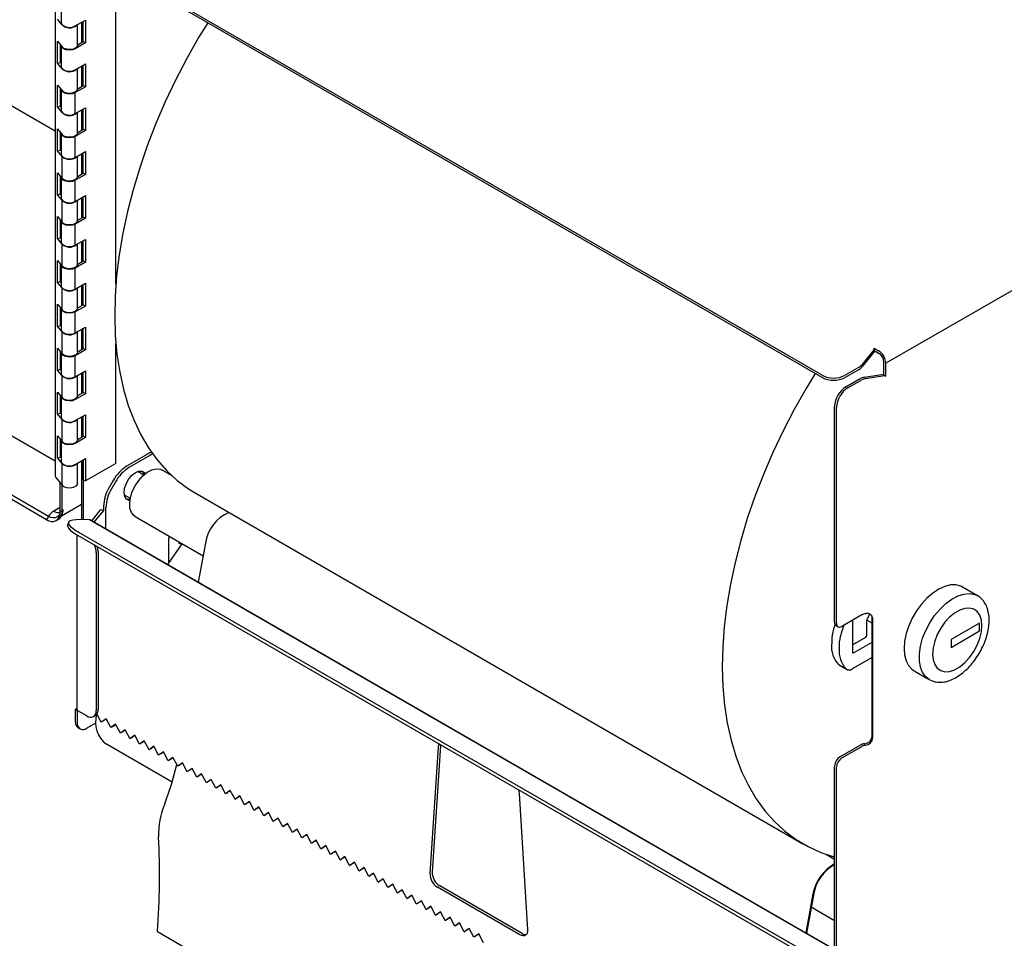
# Model space of a CAD drawing. Header units: inches. Extents: x -17.1 to 69.8, y -0.3 to 49.8.
# Tile 12 of 14: x 55.8 to 64.9, y 34.1 to 42.7. Entities that reach past the tile are written whole.
import ezdxf

# ---------------------------------------------------------------- set-up
doc = ezdxf.new("R2010")
doc.units = ezdxf.units.IN
doc.header["$MEASUREMENT"] = 0
doc.linetypes.add('SLD-Solid', pattern=[0])

msp = doc.modelspace()

# ---------------------------------------------------------------- linework, layer by layer
at = {"color": 7, "linetype": 'SLD-Solid', "lineweight": 25}
for p, q in [((49.4204735, 45.4647186), (56.0851015, 41.6173107)), ((56.0851015, 43.7100631), (56.0851015, 38.4025478)), ((63.2260245, 39.3413459), (56.1747557, 43.4119567)), ((63.2260245, 39.3209324), (56.1747557, 43.3915432)), ((56.649417, 40.1879954), (56.649417, 43.1175271)), ((56.1395212, 42.8186127), (56.1395212, 42.6250407)), ((56.1483893, 42.6034987), (56.1063547, 42.6555375)), ((56.271822, 42.5934049), (56.3665743, 42.6481042)), ((56.3460682, 42.4476415), (56.3460682, 42.6362663)), ((56.3665743, 42.6481042), (56.3665743, 42.4358036)), ((56.2920212, 42.4168228), (56.2920212, 42.6050656)), ((56.3283905, 42.6260612), (56.3283905, 42.4374364)), ((56.1063547, 42.4514023), (56.1483893, 42.3993635)), ((56.1063547, 42.2472671), (56.1063547, 42.4514023)), ((56.2940593, 42.4176174), (56.3460682, 42.4476415)), ((56.3665743, 42.4358036), (56.3460682, 42.4476415)), ((56.1334533, 42.2545619), (56.1334533, 42.4178543)), ((56.1395212, 42.4103423), (56.1395212, 42.2167703)), ((56.3665743, 42.4358036), (56.271822, 42.3811042)), ((56.2920212, 42.424012), (56.2940593, 42.4176174)), ((56.1063547, 42.2472671), (56.1334533, 42.2545619)), ((56.1483893, 42.1952283), (56.1063547, 42.2472671)), ((56.1395212, 42.2470499), (56.1334533, 42.2545619)), ((56.271822, 42.1851345), (56.3665743, 42.2398338)), ((56.2920212, 42.0085524), (56.2920212, 42.1967952)), ((56.3283905, 42.2177908), (56.3283905, 42.029166)), ((56.3460682, 42.0393711), (56.3460682, 42.2279959)), ((56.3665743, 42.2398338), (56.3665743, 42.0275332)), ((56.1063547, 42.0431319), (56.1483893, 41.9910931)), ((56.1063547, 41.8389967), (56.1063547, 42.0431319)), ((56.1334533, 41.8462915), (56.1334533, 42.0095839)), ((56.1395212, 42.0020719), (56.1395212, 41.8084999)), ((56.3665743, 42.0275332), (56.271822, 41.9728338)), ((56.2920212, 42.0157416), (56.2940593, 42.009347)), ((56.2940593, 42.009347), (56.3460682, 42.0393711)), ((56.3665743, 42.0275332), (56.3460682, 42.0393711)), ((56.271822, 41.776864), (56.271822, 41.9728338)), ((56.1063547, 41.8389967), (56.1334533, 41.8462915)), ((56.1483893, 41.7869579), (56.1063547, 41.8389967)), ((56.1395212, 41.8387795), (56.1334533, 41.8462915)), ((56.271822, 41.776864), (56.3665743, 41.8315634)), ((56.3283905, 41.8095204), (56.3283905, 41.6208956)), ((56.3460682, 41.6311007), (56.3460682, 41.8197255)), ((56.3665743, 41.8315634), (56.3665743, 41.6192628)), ((56.2920212, 41.600282), (56.2920212, 41.7885248)), ((67.87403, 41.79395), (63.8180655, 39.4524916)), ((56.1063547, 41.6348615), (56.1483893, 41.5828227)), ((56.1063547, 41.4307263), (56.1063547, 41.6348615)), ((56.3665743, 41.6192628), (56.271822, 41.5645634)), ((56.2940593, 41.6010766), (56.3460682, 41.6311007)), ((56.3665743, 41.6192628), (56.3460682, 41.6311007)), ((56.1334533, 41.4380211), (56.1334533, 41.6013135)), ((56.1395212, 41.5938015), (56.1395212, 41.4002295)), ((56.271822, 41.3685936), (56.271822, 41.5645634)), ((56.2920212, 41.6074712), (56.2940593, 41.6010766)), ((56.1063547, 41.4307263), (56.1334533, 41.4380211)), ((56.1395212, 41.4305091), (56.1334533, 41.4380211)), ((56.1483893, 41.3786875), (56.1063547, 41.4307263)), ((56.1483893, 41.1745523), (56.1483893, 41.3786875)), ((56.271822, 41.3685936), (56.3665743, 41.423293)), ((56.2920212, 41.1920115), (56.2920212, 41.3802544)), ((56.3283905, 41.40125), (56.3283905, 41.2126252)), ((56.3460682, 41.2228303), (56.3460682, 41.4114551)), ((56.3665743, 41.423293), (56.3665743, 41.2109924)), ((56.1063547, 41.2265911), (56.1483893, 41.1745523)), ((56.1063547, 41.0224559), (56.1063547, 41.2265911)), ((56.1334533, 41.0297506), (56.1334533, 41.1930431)), ((56.1395212, 41.1855311), (56.1395212, 40.991959)), ((56.3665743, 41.2109924), (56.271822, 41.156293)), ((56.2920212, 41.1992007), (56.2940593, 41.1928062)), ((56.2940593, 41.1928062), (56.3460682, 41.2228303)), ((56.3665743, 41.2109924), (56.3460682, 41.2228303)), ((56.271822, 40.9603232), (56.271822, 41.156293)), ((56.1063547, 41.0224559), (56.1334533, 41.0297506)), ((56.1483893, 40.9704171), (56.1063547, 41.0224559)), ((56.1395212, 41.0222387), (56.1334533, 41.0297506)), ((56.271822, 40.9603232), (56.3665743, 41.0150226)), ((56.3283905, 40.9929796), (56.3283905, 40.8043548)), ((56.3460682, 40.8145599), (56.3460682, 41.0031847)), ((56.3665743, 41.0150226), (56.3665743, 40.802722)), ((56.1483893, 40.7662819), (56.1483893, 40.9704171)), ((56.2920212, 40.7837411), (56.2920212, 40.971984)), ((56.1063547, 40.8183207), (56.1483893, 40.7662819)), ((56.1063547, 40.6141855), (56.1063547, 40.8183207)), ((56.3665743, 40.802722), (56.271822, 40.7480226)), ((56.2940593, 40.7845358), (56.3460682, 40.8145599)), ((56.3665743, 40.802722), (56.3460682, 40.8145599)), ((56.1334533, 40.6214802), (56.1334533, 40.7847727)), ((56.1395212, 40.7772607), (56.1395212, 40.5836886)), ((56.271822, 40.5520528), (56.271822, 40.7480226)), ((56.2920212, 40.7909303), (56.2940593, 40.7845358)), ((56.1063547, 40.6141855), (56.1334533, 40.6214802)), ((56.1483893, 40.5621467), (56.1063547, 40.6141855)), ((56.1395212, 40.6139683), (56.1334533, 40.6214802)), ((56.1483893, 40.3580115), (56.1483893, 40.5621467)), ((56.271822, 40.5520528), (56.3665743, 40.6067522)), ((56.2920212, 40.3754707), (56.2920212, 40.5637136)), ((56.3283905, 40.5847092), (56.3283905, 40.3960844)), ((56.3460682, 40.4062895), (56.3460682, 40.5949143)), ((56.3665743, 40.6067522), (56.3665743, 40.3944516)), ((56.1063547, 40.4100503), (56.1483893, 40.3580115)), ((56.1063547, 40.2059151), (56.1063547, 40.4100503)), ((56.1334533, 40.2132098), (56.1334533, 40.3765023)), ((56.1395212, 40.3689903), (56.1395212, 40.1754182)), ((56.3665743, 40.3944516), (56.271822, 40.3397522)), ((56.271822, 40.1437824), (56.271822, 40.3397522)), ((56.2920212, 40.3826599), (56.2940593, 40.3762654)), ((56.2940593, 40.3762654), (56.3460682, 40.4062895)), ((56.3665743, 40.3944516), (56.3460682, 40.4062895)), ((56.1063547, 40.2059151), (56.1334533, 40.2132098)), ((56.1483893, 40.1538763), (56.1063547, 40.2059151)), ((56.1395212, 40.2056979), (56.1334533, 40.2132098)), ((56.1483893, 39.9497411), (56.1483893, 40.1538763)), ((56.271822, 40.1437824), (56.3665743, 40.1984818)), ((56.2920212, 39.9672003), (56.2920212, 40.1554432)), ((56.3283905, 40.1764387), (56.3283905, 39.987814)), ((56.3460682, 39.9980191), (56.3460682, 40.1866438)), ((56.3665743, 40.1984818), (56.3665743, 39.9861812)), ((56.1063547, 40.0017799), (56.1483893, 39.9497411)), ((56.1063547, 39.7976447), (56.1063547, 40.0017799)), ((56.3665743, 39.9861812), (56.271822, 39.9314818)), ((56.2920212, 39.9743895), (56.2940593, 39.967995)), ((56.2940593, 39.967995), (56.3460682, 39.9980191)), ((56.3665743, 39.9861812), (56.3460682, 39.9980191)), ((56.1334533, 39.8049394), (56.1334533, 39.9682319)), ((56.1395212, 39.9607199), (56.1395212, 39.7671478)), ((56.271822, 39.735512), (56.271822, 39.9314818)), ((56.0230077, 38.0273258), (52.8571707, 39.8549246)), ((56.0043447, 37.9969598), (52.8928296, 39.7931992)), ((56.1063547, 39.7976447), (56.1334533, 39.8049394)), ((56.1483893, 39.7456059), (56.1063547, 39.7976447)), ((56.1395212, 39.7974274), (56.1334533, 39.8049394)), ((56.271822, 39.735512), (56.3665743, 39.7902114)), ((56.3665743, 39.7902114), (56.3665743, 39.5779107)), ((56.1483893, 39.5414707), (56.1483893, 39.7456059)), ((56.2920212, 39.5589299), (56.2920212, 39.7471728)), ((56.3283905, 39.7681683), (56.3283905, 39.5795436)), ((56.3460682, 39.5897487), (56.3460682, 39.7783734)), ((56.649417, 38.5204639), (56.649417, 39.6349374)), ((56.1063547, 39.5935095), (56.1483893, 39.5414707)), ((56.1063547, 39.3893743), (56.1063547, 39.5935095)), ((56.1334533, 39.396669), (56.1334533, 39.5599615)), ((56.1395212, 39.5524495), (56.1395212, 39.3588774)), ((56.3665743, 39.5779107), (56.271822, 39.5232114)), ((56.271822, 39.3272416), (56.271822, 39.5232114)), ((56.2920212, 39.5661191), (56.2940593, 39.5597246)), ((56.2940593, 39.5597246), (56.3460682, 39.5897487)), ((56.3665743, 39.5779107), (56.3460682, 39.5897487)), ((63.7086407, 39.5819833), (63.5933982, 39.4386227)), ((63.7165512, 39.5682524), (63.602237, 39.4260466)), ((63.7086407, 39.5932325), (63.7508904, 39.5688423)), ((63.7086407, 39.572819), (63.7086407, 39.5932325)), ((63.7086407, 39.572819), (63.7508904, 39.5484288)), ((63.8003879, 39.3428693), (63.8003879, 39.4626967)), ((63.8180655, 39.3326642), (63.8180655, 39.4524916)), ((56.1063547, 39.3893743), (56.1334533, 39.396669)), ((56.1483893, 39.3373355), (56.1063547, 39.3893743)), ((56.1395212, 39.389157), (56.1334533, 39.396669)), ((56.1483893, 39.1332003), (56.1483893, 39.3373355)), ((56.271822, 39.3272416), (56.3665743, 39.381941)), ((56.2920212, 39.1506595), (56.2920212, 39.3389024)), ((56.3283905, 39.3598979), (56.3283905, 39.1712732)), ((56.3460682, 39.1814783), (56.3460682, 39.370103)), ((56.3665743, 39.381941), (56.3665743, 39.1696403)), ((63.5686495, 39.4166778), (63.4381566, 39.3413459)), ((63.5686495, 39.3962643), (63.4381566, 39.3209324)), ((63.6200756, 39.3241102), (63.8003879, 39.3520016)), ((63.6265461, 39.3101698), (63.808324, 39.3382879)), ((63.8003879, 39.3428693), (63.8180655, 39.3326642)), ((63.4469954, 39.234584), (63.5774883, 39.309916)), ((63.4646731, 39.2243789), (63.595166, 39.2997109)), ((56.1063547, 39.185239), (56.1483893, 39.1332003)), ((56.1063547, 38.9811038), (56.1063547, 39.185239)), ((56.1334533, 38.9883986), (56.1334533, 39.151691)), ((56.1395212, 39.1441791), (56.1395212, 38.950607)), ((56.3665743, 39.1696403), (56.271822, 39.114941)), ((56.2920212, 39.1578487), (56.2940593, 39.1514542)), ((56.2940593, 39.1514542), (56.3460682, 39.1814783)), ((56.3665743, 39.1696403), (56.3460682, 39.1814783)), ((56.1063547, 38.9811038), (56.1334533, 38.9883986)), ((56.1483893, 38.9290651), (56.1063547, 38.9811038)), ((56.1395212, 38.9808866), (56.1334533, 38.9883986)), ((56.271822, 38.9189712), (56.3665743, 38.9736705)), ((56.3460682, 38.7732079), (56.3460682, 38.9618326)), ((56.3665743, 38.9736705), (56.3665743, 38.7613699)), ((63.3409294, 37.0421819), (63.3409294, 39.0508723)), ((63.358607, 37.0319768), (63.358607, 39.0406672)), ((56.1483893, 38.7249299), (56.1483893, 38.9290651)), ((56.2920212, 38.7423891), (56.2920212, 38.930632)), ((56.3283905, 38.9516275), (56.3283905, 38.7630028)), ((56.1063547, 38.7769686), (56.1483893, 38.7249299)), ((56.1063547, 38.5728334), (56.1063547, 38.7769686)), ((56.1334533, 38.5801282), (56.1334533, 38.7434206)), ((56.1395212, 38.7359087), (56.1395212, 38.5423366)), ((56.3665743, 38.7613699), (56.271822, 38.7066706)), ((56.2920212, 38.7495783), (56.2940593, 38.7431838)), ((56.2940593, 38.7431838), (56.3460682, 38.7732079)), ((56.3665743, 38.7613699), (56.3460682, 38.7732079)), ((56.9496072, 38.609108), (56.7497285, 38.4937204)), ((56.9708204, 38.5968619), (56.7709417, 38.4814743)), ((56.1063547, 38.5728334), (56.1334533, 38.5801282)), ((56.1483893, 38.5207947), (56.1063547, 38.5728334)), ((56.1395212, 38.5726162), (56.1334533, 38.5801282)), ((56.1483893, 38.3166595), (56.1483893, 38.5207947)), ((56.271822, 38.5107008), (56.3665743, 38.5654001)), ((56.2920212, 38.3341187), (56.2920212, 38.5223616)), ((56.3283905, 38.5433571), (56.3283905, 37.9964925)), ((56.3460682, 38.3690202), (56.3460682, 38.5535622)), ((56.3460682, 38.5535622), (56.3460682, 37.9962964)), ((56.3665743, 38.5654001), (56.3665743, 38.3571822)), ((56.649417, 38.5204639), (56.3665743, 38.3571822)), ((56.9085858, 38.4126976), (56.8530239, 38.4447728)), ((57.1723294, 38.4047754), (57.0793427, 38.4584554)), ((56.09062, 38.3881778), (56.1483893, 38.3166595)), ((56.1316239, 38.0704604), (56.1316239, 38.337415)), ((56.3460682, 38.3690202), (56.3665743, 38.3571822)), ((56.6247285, 38.3617697), (56.586782, 38.2960445)), ((56.6459417, 38.3495235), (56.6079952, 38.2837983)), ((56.1508459, 38.0815571), (56.1508459, 38.3137425)), ((56.7280341, 38.2282606), (56.783596, 38.1961854)), ((57.3891159, 38.2453073), (63.0459701, 34.9796749)), ((56.1436125, 38.0338143), (56.3283905, 38.1404844)), ((56.1316239, 38.0704604), (56.1508459, 38.0815571)), ((56.4254261, 37.9869551), (56.5090527, 38.0904847)), ((56.4479254, 37.9739665), (56.535891, 38.0828677)), ((56.5090527, 38.0904847), (56.5350053, 38.0834984)), ((56.5350053, 38.121809), (56.5350053, 38.083379)), ((56.5562185, 37.9114503), (56.5562185, 38.1095629)), ((56.0230077, 38.0273258), (56.0043447, 37.9969598)), ((56.0943374, 37.9880484), (56.1135594, 37.999145)), ((56.1366054, 38.0222243), (56.1453241, 38.0366453)), ((56.2099061, 37.9740835), (56.2003076, 37.9467889)), ((56.4035092, 37.9956592), (56.2807846, 37.9970206)), ((63.3409294, 33.9947201), (56.4160171, 37.9923868)), ((56.829363, 38.025431), (57.4607781, 37.6609228)), ((63.1154652, 33.9444265), (56.3039056, 37.8766562)), ((56.284855, 37.8549289), (56.284855, 36.2334002)), ((63.1058667, 33.9171319), (56.2943071, 37.8493616)), ((57.1335139, 37.5781847), (57.2676853, 37.7723929)), ((57.1425532, 37.5912688), (57.1425532, 37.8243697)), ((57.1491807, 37.83902), (57.1507257, 37.8399122)), ((57.2338993, 37.7831312), (57.2458887, 37.7762099)), ((57.2545206, 37.7749649), (57.2611627, 37.7761583)), ((57.4825891, 37.7795443), (57.4156204, 37.4153281)), ((56.4662763, 37.6909441), (56.4662763, 36.2211706)), ((56.483954, 37.7011492), (56.483954, 36.2313757)), ((64.6723723, 37.2880315), (64.5309509, 37.3696723)), ((63.595166, 37.1113815), (63.4081045, 37.0033932)), ((63.5069385, 37.0604489), (63.5069385, 36.7635849)), ((63.6287274, 37.1221778), (63.6265461, 37.1218404)), ((63.6412888, 36.9227845), (63.6412888, 37.0606058)), ((63.6443954, 37.0710599), (63.6705679, 37.116392)), ((63.6963422, 37.0754789), (63.6898718, 37.0894193)), ((63.6898718, 35.9789238), (63.6898718, 37.0894193)), ((63.6963422, 35.9649834), (63.6963422, 37.0754789)), ((63.3554297, 37.0101327), (63.3731074, 36.9999276)), ((64.6902469, 37.0344314), (64.4250819, 36.8813549)), ((64.4250819, 36.8078662), (64.6902469, 36.9609427)), ((64.6902469, 36.9609427), (64.6902469, 37.0344314)), ((63.3168233, 36.8416248), (63.3168233, 36.9082019)), ((63.387534, 36.8008044), (63.387534, 36.8673815)), ((63.5069385, 36.8329776), (63.6306822, 36.9044133)), ((63.5175451, 36.7574598), (63.6898718, 36.8569419)), ((64.4250819, 36.8813549), (64.4250819, 36.8078662)), ((63.3117771, 36.8387117), (63.3168233, 36.8416248)), ((63.3824877, 36.7978913), (63.387534, 36.8008044)), ((63.6898718, 36.7140472), (63.5045835, 36.6070826)), ((63.3770745, 36.6481315), (63.4477852, 36.6073111)), ((63.3838769, 36.6429522), (63.4545876, 36.6021318)), ((64.0809875, 36.5902283), (64.2224088, 36.5085875)), ((64.2271319, 36.505973), (64.2224088, 36.5085875)), ((56.284855, 36.2388955), (56.271822, 36.2276858)), ((56.2894996, 36.2174807), (56.271822, 36.2276858)), ((56.271822, 36.2276858), (56.271822, 36.1170428)), ((56.2923563, 36.2199377), (56.2894996, 36.2174807)), ((56.2894996, 36.2174807), (56.2894996, 36.1068377)), ((56.377888, 36.1701285), (56.2965707, 36.217072)), ((56.4403829, 36.16394), (56.4580606, 36.1741451)), ((56.5132123, 36.1124177), (56.47275, 36.1881073)), ((56.5579721, 36.1437362), (56.513778, 36.1120911)), ((56.5349205, 36.1242964), (56.513778, 36.1120911)), ((56.5591063, 36.1416146), (56.5349205, 36.1242964)), ((56.6021663, 36.0610656), (56.5579721, 36.1437362)), ((56.2977154, 36.0598122), (56.315393, 36.0496071)), ((56.4606603, 36.103579), (56.377888, 36.0557956)), ((56.5132123, 36.1124177), (56.513778, 36.1120911)), ((56.6021663, 36.0610656), (56.602732, 36.060739)), ((56.6469262, 36.0923841), (56.602732, 36.060739)), ((56.6238745, 36.0729443), (56.602732, 36.060739)), ((56.6480603, 36.0902625), (56.6238745, 36.0729443)), ((56.6911203, 36.0097135), (56.6469262, 36.0923841)), ((56.7358802, 36.0410321), (56.691686, 36.009387)), ((56.7370144, 36.0389105), (56.7128285, 36.0215923)), ((56.7800744, 35.9583615), (56.7358802, 36.0410321)), ((56.6911203, 36.0097135), (56.691686, 36.009387)), ((56.7128285, 36.0215923), (56.691686, 36.009387)), ((56.7800744, 35.9583615), (56.7806401, 35.9580349)), ((56.8248342, 35.98968), (56.7806401, 35.9580349)), ((56.8017826, 35.9702402), (56.7806401, 35.9580349)), ((56.8259684, 35.9875584), (56.8017826, 35.9702402)), ((56.8690284, 35.9070094), (56.8248342, 35.98968)), ((56.9137883, 35.9383279), (56.8695941, 35.9066828)), ((56.9149224, 35.9362063), (56.8907366, 35.9188881)), ((56.9579824, 35.8556573), (56.9137883, 35.9383279)), ((57.1738393, 35.5538675), (56.5630171, 35.9064877)), ((56.8690284, 35.9070094), (56.8695941, 35.9066828)), ((56.8907366, 35.9188881), (56.8695941, 35.9066828)), ((56.9579824, 35.8556573), (56.9585481, 35.8553308)), ((57.0027423, 35.8869759), (56.9585481, 35.8553308)), ((56.9796906, 35.8675361), (56.9585481, 35.8553308)), ((57.0038765, 35.8848543), (56.9796906, 35.8675361)), ((57.0469365, 35.8043053), (57.0027423, 35.8869759)), ((59.651217, 35.8827977), (59.5732272, 34.703009)), ((59.6723595, 35.895003), (59.5943697, 34.7152143)), ((59.6723595, 35.895003), (59.6727271, 35.8990412)), ((63.3904268, 35.7887871), (63.5774883, 35.8967754)), ((63.4081045, 35.778582), (63.595166, 35.8865703)), ((63.6200756, 35.9109696), (63.6222569, 35.911307)), ((63.6265461, 35.8970292), (63.6287274, 35.8973666)), ((57.0469365, 35.8043053), (57.0475022, 35.8039787)), ((57.0916963, 35.8356238), (57.0475022, 35.8039787)), ((57.0686447, 35.816184), (57.0475022, 35.8039787)), ((57.0928305, 35.8335022), (57.0686447, 35.816184)), ((57.1358905, 35.7529532), (57.0916963, 35.8356238)), ((57.1358905, 35.7529532), (57.1364562, 35.7526266)), ((57.1806504, 35.7842717), (57.1364562, 35.7526266)), ((57.1575987, 35.7648319), (57.1364562, 35.7526266)), ((57.1817845, 35.7821501), (57.1575987, 35.7648319)), ((57.2248445, 35.7016011), (57.1806504, 35.7842717)), ((57.2248445, 35.7016011), (57.2254102, 35.7012745)), ((57.2696044, 35.7329197), (57.2254102, 35.7012745)), ((57.2440198, 35.7120176), (57.2254102, 35.7012745)), ((57.2707386, 35.7307981), (57.2550489, 35.7195635)), ((57.3137986, 35.650249), (57.2696044, 35.7329197)), ((57.3585584, 35.6815676), (57.3143643, 35.6499225)), ((57.3329738, 35.6606656), (57.3143643, 35.6499225)), ((57.3596926, 35.679446), (57.344003, 35.6682115)), ((57.4027526, 35.598897), (57.3585584, 35.6815676)), ((63.3409294, 33.7556051), (63.3409294, 35.703055)), ((63.358607, 33.7454), (63.358607, 35.6928499)), ((57.3137986, 35.650249), (57.3143643, 35.6499225)), ((57.4027526, 35.598897), (57.4033183, 35.5985704)), ((57.4475125, 35.6302155), (57.4033183, 35.5985704)), ((57.4219279, 35.6093135), (57.4033183, 35.5985704)), ((57.4486466, 35.6280939), (57.432957, 35.6168594)), ((57.4917066, 35.5475449), (57.4475125, 35.6302155)), ((57.5364665, 35.5788634), (57.4922723, 35.5472183)), ((57.5376007, 35.5767418), (57.521911, 35.5655073)), ((57.5806607, 35.4961928), (57.5364665, 35.5788634)), ((57.4917066, 35.5475449), (57.4922723, 35.5472183)), ((57.5108819, 35.5579614), (57.4922723, 35.5472183)), ((57.5806607, 35.4961928), (57.5812264, 35.4958663)), ((57.6254205, 35.5275114), (57.5812264, 35.4958663)), ((57.5998359, 35.5066093), (57.5812264, 35.4958663)), ((57.6265547, 35.5253898), (57.6108651, 35.5141552)), ((57.6696147, 35.4448408), (57.6254205, 35.5275114)), ((57.6696147, 35.4448408), (57.6701804, 35.4445142)), ((57.7143746, 35.4761593), (57.6701804, 35.4445142)), ((57.68879, 35.4552573), (57.6701804, 35.4445142)), ((57.7155087, 35.4740377), (57.6998191, 35.4628032)), ((57.7585687, 35.3934887), (57.7143746, 35.4761593)), ((57.7585687, 35.3934887), (57.7591344, 35.3931621)), ((57.8033286, 35.4248072), (57.7591344, 35.3931621)), ((57.777744, 35.4039052), (57.7591344, 35.3931621)), ((57.8044628, 35.4226856), (57.7887731, 35.4114511)), ((57.8475228, 35.3421366), (57.8033286, 35.4248072)), ((60.4033152, 35.4486207), (60.4813049, 34.1787869)), ((57.8475228, 35.3421366), (57.8480885, 35.3418101)), ((57.8922826, 35.3734552), (57.8480885, 35.3418101)), ((57.866698, 35.3525531), (57.8480885, 35.3418101)), ((57.8934168, 35.3713336), (57.8777272, 35.360099)), ((57.9364768, 35.2907845), (57.8922826, 35.3734552)), ((57.9812367, 35.3221031), (57.9370425, 35.290458)), ((57.9556521, 35.3012011), (57.9370425, 35.290458)), ((57.9823708, 35.3199815), (57.9666812, 35.308747)), ((58.0254308, 35.2394325), (57.9812367, 35.3221031)), ((57.9364768, 35.2907845), (57.9370425, 35.290458)), ((58.0254308, 35.2394325), (58.0259965, 35.2391059)), ((58.0701907, 35.270751), (58.0259965, 35.2391059)), ((58.0446061, 35.249849), (58.0259965, 35.2391059)), ((58.0713249, 35.2686294), (58.0556352, 35.2573949)), ((58.1143849, 35.1880804), (58.0701907, 35.270751)), ((58.1591447, 35.2193989), (58.1149506, 35.1877538)), ((58.1602789, 35.2172773), (58.1445893, 35.2060428)), ((58.2033389, 35.1367283), (58.1591447, 35.2193989)), ((58.1143849, 35.1880804), (58.1149506, 35.1877538)), ((58.1335601, 35.1984969), (58.1149506, 35.1877538)), ((58.2033389, 35.1367283), (58.2039046, 35.1364018)), ((58.2480988, 35.1680469), (58.2039046, 35.1364018)), ((58.2225142, 35.1471449), (58.2039046, 35.1364018)), ((58.2492329, 35.1659253), (58.2335433, 35.1546908)), ((58.2922929, 35.0853763), (58.2480988, 35.1680469)), ((58.3370528, 35.1166948), (58.2928586, 35.0850497)), ((58.338187, 35.1145732), (58.3224973, 35.1033387)), ((58.381247, 35.0340242), (58.3370528, 35.1166948)), ((58.2922929, 35.0853763), (58.2928586, 35.0850497)), ((58.3114682, 35.0957928), (58.2928586, 35.0850497)), ((58.381247, 35.0340242), (58.3818127, 35.0336976)), ((58.4260068, 35.0653427), (58.3818127, 35.0336976)), ((58.4004222, 35.0444407), (58.3818127, 35.0336976)), ((58.427141, 35.0632211), (58.4114514, 35.0519866)), ((58.470201, 34.9826721), (58.4260068, 35.0653427)), ((58.470201, 34.9826721), (58.4707667, 34.9823456)), ((58.5149609, 35.0139907), (58.4707667, 34.9823456)), ((58.4893763, 34.9930886), (58.4707667, 34.9823456)), ((58.516095, 35.0118691), (58.5004054, 35.0006345)), ((58.559155, 34.9313201), (58.5149609, 35.0139907)), ((58.559155, 34.9313201), (58.5597207, 34.9309935)), ((58.6039149, 34.9626386), (58.5597207, 34.9309935)), ((58.5783303, 34.9417366), (58.5597207, 34.9309935)), ((58.6050491, 34.960517), (58.5893594, 34.9492825)), ((58.6481091, 34.879968), (58.6039149, 34.9626386)), ((58.6481091, 34.879968), (58.6486748, 34.8796414)), ((58.6928689, 34.9112865), (58.6486748, 34.8796414)), ((58.6672843, 34.8903845), (58.6486748, 34.8796414)), ((58.6940031, 34.9091649), (58.6783135, 34.8979304)), ((58.7370631, 34.8286159), (58.6928689, 34.9112865)), ((58.781823, 34.8599345), (58.7376288, 34.8282894)), ((58.7562384, 34.8390324), (58.7376288, 34.8282894)), ((58.7829571, 34.8578129), (58.7672675, 34.8465783)), ((58.8260171, 34.7772638), (58.781823, 34.8599345)), ((58.7370631, 34.8286159), (58.7376288, 34.8282894)), ((58.8260171, 34.7772638), (58.8265828, 34.7769373)), ((58.870777, 34.8085824), (58.8265828, 34.7769373)), ((58.8451924, 34.7876804), (58.8265828, 34.7769373)), ((58.8719112, 34.8064608), (58.8562215, 34.7952263)), ((58.9149712, 34.7259118), (58.870777, 34.8085824)), ((58.959731, 34.7572303), (58.9155369, 34.7255852)), ((58.9608652, 34.7551087), (58.9451756, 34.7438742)), ((59.0039252, 34.6745597), (58.959731, 34.7572303)), ((58.9149712, 34.7259118), (58.9155369, 34.7255852)), ((58.9341464, 34.7363283), (58.9155369, 34.7255852)), ((59.0039252, 34.6745597), (59.0044909, 34.6742331)), ((59.0486851, 34.7058782), (59.0044909, 34.6742331)), ((59.0231005, 34.6849762), (59.0044909, 34.6742331)), ((59.0498192, 34.7037566), (59.0341296, 34.6925221)), ((59.0928792, 34.6232076), (59.0486851, 34.7058782)), ((59.1376391, 34.6545262), (59.0934449, 34.6228811)), ((59.1387733, 34.6524046), (59.1230836, 34.6411701)), ((59.1818333, 34.5718556), (59.1376391, 34.6545262)), ((59.0928792, 34.6232076), (59.0934449, 34.6228811)), ((59.1120545, 34.6336242), (59.0934449, 34.6228811)), ((59.1818333, 34.5718556), (59.182399, 34.571529)), ((59.2265931, 34.6031741), (59.182399, 34.571529)), ((59.2010085, 34.5822721), (59.182399, 34.571529)), ((59.2277273, 34.6010525), (59.2120377, 34.589818)), ((59.2707873, 34.5205035), (59.2265931, 34.6031741)), ((60.4107846, 34.1318555), (59.6437475, 34.5746566)), ((60.4319271, 34.1440608), (59.66489, 34.5868619)), ((59.2707873, 34.5205035), (59.271353, 34.5201769)), ((59.3155472, 34.551822), (59.271353, 34.5201769)), ((59.2899626, 34.53092), (59.271353, 34.5201769)), ((59.3166813, 34.5497004), (59.3009917, 34.5384659)), ((59.3597413, 34.4691514), (59.3155472, 34.551822)), ((59.3597413, 34.4691514), (59.360307, 34.4688249)), ((59.4045012, 34.50047), (59.360307, 34.4688249)), ((59.3789166, 34.4795679), (59.360307, 34.4688249)), ((59.4056354, 34.4983484), (59.3899457, 34.4871138)), ((59.4486954, 34.4177994), (59.4045012, 34.50047)), ((63.1394434, 34.5139118), (63.0724746, 34.1496957)), ((63.146323, 34.5159962), (63.0783476, 34.1463053)), ((59.4486954, 34.4177994), (59.4492611, 34.4174728)), ((59.4934552, 34.4491179), (59.4492611, 34.4174728)), ((59.4678706, 34.4282159), (59.4492611, 34.4174728)), ((59.4945894, 34.4469963), (59.4788998, 34.4357618)), ((59.5376494, 34.3664473), (59.4934552, 34.4491179)), ((59.5824093, 34.3977658), (59.5382151, 34.3661207)), ((59.5835434, 34.3956442), (59.5678538, 34.3844097)), ((59.6266034, 34.3150952), (59.5824093, 34.3977658)), ((63.1235053, 34.3919), (63.3409294, 34.2663837)), ((59.5376494, 34.3664473), (59.5382151, 34.3661207)), ((59.5568247, 34.3768638), (59.5382151, 34.3661207)), ((59.6266034, 34.3150952), (59.6271691, 34.3147687)), ((59.6713633, 34.3464138), (59.6271691, 34.3147687)), ((59.6457787, 34.3255117), (59.6271691, 34.3147687)), ((59.6724975, 34.3442922), (59.6568078, 34.3330576)), ((59.7155575, 34.2637431), (59.6713633, 34.3464138)), ((59.7603173, 34.2950617), (59.7161232, 34.2634166)), ((59.7614515, 34.2929401), (59.7457619, 34.2817056)), ((59.8045115, 34.2123911), (59.7603173, 34.2950617)), ((59.7155575, 34.2637431), (59.7161232, 34.2634166)), ((59.7347327, 34.2741597), (59.7161232, 34.2634166)), ((59.8045115, 34.2123911), (59.8050772, 34.2120645)), ((59.8492714, 34.2437096), (59.8050772, 34.2120645)), ((59.8236868, 34.2228076), (59.8050772, 34.2120645)), ((59.8504055, 34.241588), (59.8347159, 34.2303535)), ((59.8934655, 34.161039), (59.8492714, 34.2437096)), ((57.0370548, 34.1625629), (62.693909, 30.8969305)), ((59.8934655, 34.161039), (59.8940312, 34.1607124)), ((59.9382254, 34.1923575), (59.8940312, 34.1607124)), ((59.9126408, 34.1714555), (59.8940312, 34.1607124)), ((59.9393596, 34.1902359), (59.9236699, 34.1790014)), ((59.9824196, 34.1096869), (59.9382254, 34.1923575)), ((59.9824196, 34.1096869), (59.9829853, 34.1093604)), ((60.0271794, 34.1410055), (59.9829853, 34.1093604)), ((60.0015948, 34.1201035), (59.9829853, 34.1093604)), ((60.0283136, 34.1388839), (60.012624, 34.1276494)), ((60.0713736, 34.0583349), (60.0271794, 34.1410055))]:
    msp.add_line(p, q, dxfattribs=at)
at = {"color": 8, "linetype": 'SLD-Solid', "lineweight": 25}
for p, q in [((56.1489527, 42.6036504), (56.1483893, 42.6034987)), ((56.0851015, 38.5419868), (49.2062186, 42.5130814)), ((56.1489527, 42.19538), (56.1483893, 42.1952283)), ((56.1489527, 41.7871096), (56.1483893, 41.7869579)), ((56.1489527, 41.3788392), (56.1483893, 41.3786875)), ((56.1489527, 40.9705688), (56.1483893, 40.9704171)), ((56.1489527, 40.5622984), (56.1483893, 40.5621467)), ((56.1489527, 40.154028), (56.1483893, 40.1538763)), ((56.1489527, 39.7457576), (56.1483893, 39.7456059)), ((56.1489527, 39.3374871), (56.1483893, 39.3373355)), ((56.1489527, 38.9292167), (56.1483893, 38.9290651)), ((56.1489527, 38.5209463), (56.1483893, 38.5207947)), ((56.1316239, 38.1112636), (56.0705728, 38.0760195)), ((63.3409294, 33.9907718), (56.4035092, 37.9956592)), ((63.6898718, 37.0325594), (63.6412888, 37.0606058)), ((63.5069385, 36.7635829), (63.5175451, 36.7574598)), ((63.2664242, 34.8801735), (63.3409294, 34.8371626))]:
    msp.add_line(p, q, dxfattribs=at)
at = {"color": 7, "linetype": 'SLD-Solid', "lineweight": 25, "flags": 128}
for points in [[(56.1395212, 42.6250407), (56.1426186, 42.6125187), (56.157655, 42.5962809), (56.1827462, 42.5849141), (56.2136425, 42.5803434), (56.245111, 42.583343), (56.271822, 42.5934049)], [(57.5046803, 42.6237941), (57.4201233, 42.4847621), (57.3091915, 42.2889845), (57.2055521, 42.0897222), (57.1096046, 41.887743), (57.0217187, 41.6838253), (56.9422331, 41.4787549), (56.8714541, 41.2733223), (56.8096545, 41.068319), (56.7570725, 40.8645351), (56.7139106, 40.6627559), (56.6803353, 40.4637591), (56.656476, 40.2683115), (56.6424245, 40.0771664), (56.638235, 39.8910604), (56.6439237, 39.7107107), (56.6594686, 39.5368124), (56.6848099, 39.3700355), (56.7198499, 39.2110229), (56.7644535, 39.0603873), (56.8184489, 38.9187093), (56.881628, 38.7865349), (56.9537472, 38.6643733), (57.0345287, 38.5526955), (57.1236611, 38.4519317), (57.220801, 38.3624704), (57.3255739, 38.2846563), (57.3891159, 38.2453073)], [(56.271822, 42.3811042), (56.245111, 42.3710424), (56.2136425, 42.3680428), (56.1827462, 42.3726135), (56.157655, 42.3839803), (56.1426186, 42.4002181), (56.1396476, 42.4101858)], [(56.2920212, 42.4168228), (56.2897974, 42.4063577), (56.2763689, 42.3903502), (56.2529256, 42.3788099), (56.2234235, 42.3736842), (56.1928411, 42.3758381), (56.1663389, 42.384908), (56.1483893, 42.3993635)], [(56.1395212, 42.2167703), (56.1426186, 42.2042483), (56.157655, 42.1880105), (56.1827462, 42.1766437), (56.2136425, 42.172073), (56.245111, 42.1750726), (56.271822, 42.1851345)], [(56.271822, 41.9728338), (56.245111, 41.962772), (56.2136425, 41.9597724), (56.1827462, 41.9643431), (56.157655, 41.9757099), (56.1426186, 41.9919477), (56.1396476, 42.0019154)], [(56.2920212, 42.0085524), (56.2897974, 41.9980873), (56.2763689, 41.9820798), (56.2529256, 41.9705395), (56.2234235, 41.9654138), (56.1928411, 41.9675677), (56.1663389, 41.9766376), (56.1483893, 41.9910931)], [(56.1395212, 41.8084999), (56.1426186, 41.7959779), (56.157655, 41.7797401), (56.1827462, 41.7683733), (56.2136425, 41.7638026), (56.245111, 41.7668022), (56.271822, 41.776864)], [(56.271822, 41.5645634), (56.245111, 41.5545016), (56.2136425, 41.551502), (56.1827462, 41.5560727), (56.157655, 41.5674395), (56.1426186, 41.5836773), (56.1396476, 41.593645)], [(56.2920212, 41.600282), (56.2897974, 41.5898169), (56.2763689, 41.5738094), (56.2529256, 41.5622691), (56.2234235, 41.5571434), (56.1928411, 41.5592973), (56.1663389, 41.5683672), (56.1483893, 41.5828227)], [(56.1395212, 41.4002295), (56.1426186, 41.3877075), (56.157655, 41.3714697), (56.1827462, 41.3601029), (56.2136425, 41.3555322), (56.245111, 41.3585318), (56.271822, 41.3685936)], [(56.271822, 41.156293), (56.245111, 41.1462312), (56.2136425, 41.1432316), (56.1827462, 41.1478023), (56.157655, 41.1591691), (56.1426186, 41.1754069), (56.1396476, 41.1853746)], [(56.2920212, 41.1920115), (56.2897974, 41.1815464), (56.2763689, 41.165539), (56.2529256, 41.1539987), (56.2234235, 41.148873), (56.1928411, 41.1510269), (56.1663389, 41.1600968), (56.1483893, 41.1745523)], [(56.1395212, 40.991959), (56.1426186, 40.9794371), (56.157655, 40.9631993), (56.1827462, 40.9518325), (56.2136425, 40.9472618), (56.245111, 40.9502614), (56.271822, 40.9603232)], [(56.271822, 40.7480226), (56.245111, 40.7379608), (56.2136425, 40.7349612), (56.1827462, 40.7395318), (56.157655, 40.7508987), (56.1426186, 40.7671365), (56.1396476, 40.7771042)], [(56.2920212, 40.7837411), (56.2897974, 40.773276), (56.2763689, 40.7572686), (56.2529256, 40.7457283), (56.2234235, 40.7406026), (56.1928411, 40.7427565), (56.1663389, 40.7518264), (56.1483893, 40.7662819)], [(56.1395212, 40.5836886), (56.1426186, 40.5711667), (56.157655, 40.5549289), (56.1827462, 40.5435621), (56.2136425, 40.5389914), (56.245111, 40.541991), (56.271822, 40.5520528)], [(56.271822, 40.3397522), (56.245111, 40.3296904), (56.2136425, 40.3266908), (56.1827462, 40.3312614), (56.157655, 40.3426283), (56.1426186, 40.3588661), (56.1396476, 40.3688338)], [(56.2920212, 40.3754707), (56.2897974, 40.3650056), (56.2763689, 40.3489982), (56.2529256, 40.3374579), (56.2234235, 40.3323322), (56.1928411, 40.3344861), (56.1663389, 40.343556), (56.1483893, 40.3580115)], [(56.1395212, 40.1754182), (56.1426186, 40.1628963), (56.157655, 40.1466585), (56.1827462, 40.1352916), (56.2136425, 40.130721), (56.245111, 40.1337206), (56.271822, 40.1437824)], [(56.271822, 39.9314818), (56.245111, 39.92142), (56.2136425, 39.9184204), (56.1827462, 39.922991), (56.157655, 39.9343579), (56.1426186, 39.9505957), (56.1396476, 39.9605634)], [(56.2920212, 39.9672003), (56.2897974, 39.9567352), (56.2763689, 39.9407278), (56.2529256, 39.9291875), (56.2234235, 39.9240618), (56.1928411, 39.9262157), (56.1663389, 39.9352856), (56.1483893, 39.9497411)], [(56.1395212, 39.7671478), (56.1426186, 39.7546259), (56.157655, 39.7383881), (56.1827462, 39.7270212), (56.2136425, 39.7224506), (56.245111, 39.7254502), (56.271822, 39.735512)], [(56.271822, 39.5232114), (56.245111, 39.5131496), (56.2136425, 39.51015), (56.1827462, 39.5147206), (56.157655, 39.5260875), (56.1426186, 39.5423252), (56.1396476, 39.552293)], [(56.2920212, 39.5589299), (56.2897974, 39.5484648), (56.2763689, 39.5324573), (56.2529256, 39.5209171), (56.2234235, 39.5157914), (56.1928411, 39.5179453), (56.1663389, 39.5270152), (56.1483893, 39.5414707)], [(56.1395212, 39.3588774), (56.1426186, 39.3463555), (56.157655, 39.3301177), (56.1827462, 39.3187508), (56.2136425, 39.3141802), (56.245111, 39.3171798), (56.271822, 39.3272416)], [(63.1615345, 39.3581616), (63.0769775, 39.2191296), (62.9660457, 39.0233521), (62.8624064, 38.8240897), (62.7664588, 38.6221105), (62.6785729, 38.4181928), (62.5990873, 38.2131225), (62.5283083, 38.0076898), (62.4665087, 37.8026865), (62.4139267, 37.5989026), (62.3707649, 37.3971234), (62.3371896, 37.1981266), (62.3133302, 37.0026791), (62.2992787, 36.811534), (62.2950892, 36.625428), (62.3007779, 36.4450783), (62.3163229, 36.2711799), (62.3416642, 36.1044031), (62.3767042, 35.9453905), (62.4213078, 35.7947549), (62.4753032, 35.6530769), (62.5384822, 35.5209024), (62.6106014, 35.3987409), (62.6913829, 35.287063), (62.7805153, 35.1862993), (62.8776552, 35.096838), (62.9824282, 35.0190238), (63.0944304, 34.9531567), (63.2132303, 34.8994905), (63.3383701, 34.8582321), (63.3409294, 34.857536)], [(56.271822, 39.114941), (56.245111, 39.1048792), (56.2136425, 39.1018796), (56.1827462, 39.1064502), (56.157655, 39.117817), (56.1426186, 39.1340548), (56.1396476, 39.1440226)], [(56.2920212, 39.1506595), (56.2897974, 39.1401944), (56.2763689, 39.1241869), (56.2529256, 39.1126467), (56.2234235, 39.107521), (56.1928411, 39.1096748), (56.1663389, 39.1187448), (56.1483893, 39.1332003)], [(56.1395212, 38.950607), (56.1426186, 38.938085), (56.157655, 38.9218472), (56.1827462, 38.9104804), (56.2136425, 38.9059098), (56.245111, 38.9089094), (56.271822, 38.9189712)], [(56.271822, 38.7066706), (56.245111, 38.6966088), (56.2136425, 38.6936091), (56.1827462, 38.6981798), (56.157655, 38.7095466), (56.1426186, 38.7257844), (56.1396476, 38.7357522)], [(56.2920212, 38.7423891), (56.2897974, 38.731924), (56.2763689, 38.7159165), (56.2529256, 38.7043763), (56.2234235, 38.6992506), (56.1928411, 38.7014044), (56.1663389, 38.7104744), (56.1483893, 38.7249299)], [(56.9810874, 38.6240182), (56.9669344, 38.6181278), (56.9496072, 38.609108)], [(56.9925845, 38.607873), (56.9881476, 38.6058816), (56.9708204, 38.5968619)], [(56.1395212, 38.5423366), (56.1426186, 38.5298146), (56.157655, 38.5135768), (56.1827462, 38.50221), (56.2136425, 38.4976394), (56.245111, 38.500639), (56.271822, 38.5107008)], [(56.730033, 38.2874834), (56.7440575, 38.3303098), (56.7666894, 38.3714008), (56.7957135, 38.4067342), (56.8282885, 38.4328513), (56.8612259, 38.4471955), (56.8913016, 38.4483628), (56.9155714, 38.4362389), (56.9244943, 38.4259084)], [(56.8956239, 38.4473066), (56.9104464, 38.4242567), (56.912993, 38.416536)], [(56.9003123, 38.405109), (56.9421628, 38.4385553), (56.9847217, 38.4605751), (57.0255157, 38.4698889), (57.062174, 38.4659553), (57.0793427, 38.4584554)], [(56.2920212, 38.3341187), (56.2897974, 38.3236536), (56.2763689, 38.3076461), (56.2529256, 38.2961059), (56.2234235, 38.2909802), (56.1928411, 38.293134), (56.1663389, 38.302204), (56.1483893, 38.3166595)], [(56.829363, 38.025431), (56.8161396, 38.0348835), (56.7937799, 38.0638694), (56.7807522, 38.1032044), (56.7778135, 38.1506023), (56.7851346, 38.2033086), (56.80229, 38.2582603), (56.8282829, 38.3122636), (56.8616024, 38.3621802), (56.9003123, 38.405109)], [(56.7801112, 38.1758025), (56.7726788, 38.1768005), (56.748409, 38.1889244), (56.7323207, 38.2131527), (56.7259888, 38.2471138), (56.730033, 38.2874834)], [(56.3039056, 37.8766562), (56.2661525, 37.9005069), (56.2371138, 37.9233605), (56.2179055, 37.9443386), (56.2092656, 37.9626352), (56.2115264, 37.9775471), (56.2246008, 37.9885012), (56.2479864, 37.9950766), (56.2807846, 37.9970206)], [(56.2003076, 37.9467889), (56.1996672, 37.9353406), (56.208307, 37.917044), (56.2275153, 37.8960658), (56.256554, 37.8732123), (56.2943071, 37.8493616)], [(56.483954, 37.7011492), (56.4822556, 37.722042), (56.4773429, 37.7436973)], [(64.5309509, 37.3696723), (64.5148614, 37.3777181), (64.4697838, 37.3895271), (64.4196822, 37.3887745), (64.366093, 37.3754834), (64.3106598, 37.3500615), (64.2550828, 37.3132885), (64.2010664, 37.2662921), (64.1502674, 37.2105137), (64.1042436, 37.147664), (64.0644067, 37.0796707), (64.0319785, 37.0086189), (64.0079534, 36.9366879), (63.9930683, 36.8660837), (63.9877798, 36.7989718), (63.99225, 36.7374104), (64.0063418, 36.6832876), (64.0296231, 36.6382633), (64.0613799, 36.6037184), (64.0809875, 36.5902283)], [(64.7125556, 37.0105656), (64.7075337, 37.0628412), (64.6926875, 37.107034), (64.6686659, 37.1412125), (64.6365186, 37.163883), (64.5976507, 37.1740546), (64.553761, 37.1712828), (64.5067676, 37.1556887), (64.4587242, 37.1279539), (64.4117308, 37.0892905), (64.367841, 37.0413883), (64.3289732, 36.9863408), (64.2968259, 36.9265539), (64.2728043, 36.8646406), (64.2579581, 36.8033068), (64.2529362, 36.7452329), (64.2579581, 36.6929573), (64.2728043, 36.6487645), (64.2968259, 36.614586), (64.3289732, 36.5919155), (64.367841, 36.581744), (64.4117308, 36.5845158), (64.4587242, 36.6001099), (64.5067676, 36.6278447), (64.553761, 36.6665081), (64.5976507, 36.7144103), (64.6365186, 36.7694577), (64.6686659, 36.8292446), (64.6926875, 36.8911579), (64.7075337, 36.9524918), (64.7125556, 37.0105656)], [(63.6898718, 37.0894193), (63.6885726, 37.1003693), (63.688368, 37.1011741)], [(63.3838769, 36.6429522), (63.3823596, 36.643883), (63.3770745, 36.6481315)], [(59.6577084, 35.9077113), (59.6534136, 35.8965786), (59.651217, 35.8827977)], [(60.3968237, 35.4810292), (60.4011185, 35.4649377), (60.4033152, 35.4486207)], [(60.4813049, 34.1787869), (60.4808789, 34.1622877), (60.4775026, 34.1479444), (60.471318, 34.1363609), (60.4625854, 34.1280248), (60.4516725, 34.1232868), (60.4390385, 34.1223465), (60.4252152, 34.1252434), (60.4107846, 34.1318555)]]:
    msp.add_lwpolyline(points, dxfattribs=at)
at = {"color": 8, "linetype": 'SLD-Solid', "lineweight": 25, "flags": 128}
for points in [[(56.1316224, 38.0697437), (56.1312009, 38.0674008), (56.1249235, 38.0471281), (56.1147295, 38.0309897), (56.1010107, 38.0196059), (56.0842942, 38.0134141), (56.0652226, 38.0126523), (56.0445286, 38.0173497), (56.0230077, 38.0273258)], [(64.2224088, 36.5085875), (64.1899629, 36.5337219), (64.160704, 36.5733812), (64.1406595, 36.6234839), (64.1304735, 36.6824198), (64.1304735, 36.7482945), (64.1406595, 36.8189908), (64.160704, 36.8922366), (64.1899629, 36.9656775), (64.2274958, 37.0369531), (64.2720962, 37.1037726), (64.3223308, 37.1639884), (64.3765848, 37.215665), (64.4331147, 37.2571415), (64.4901033, 37.2870849), (64.5457192, 37.3045328), (64.5981746, 37.3089243), (64.6457838, 37.3001182), (64.673022, 37.2876542)]]:
    msp.add_lwpolyline(points, dxfattribs=at)
at = {"color": 7, "linetype": 'SLD-Solid', "lineweight": 25}
for centre, radius, start, end in [((56.2174812, 42.6744805), 0.099056, 225.77297962, 310.54073227), ((56.2174812, 42.2662101), 0.099056, 225.77297962, 310.54073227), ((56.2174812, 41.8579397), 0.099056, 225.77297962, 310.54073227), ((56.2174812, 41.4496693), 0.099056, 225.77297962, 310.54073227), ((56.2174812, 41.0413989), 0.099056, 225.77297962, 310.54073227), ((56.2174812, 40.6331284), 0.099056, 225.77297962, 310.54073227), ((56.2174812, 40.224858), 0.099056, 225.77297962, 310.54073227), ((56.2174812, 39.8165876), 0.099056, 225.77297962, 310.54073227), ((63.67222, 39.4458548), 0.1459965, 2.60547849, 57.39452166), ((63.6929227, 39.4578064), 0.1075763, 2.60547849, 57.39452166), ((63.5215769, 39.4946927), 0.0911161, 301.10589935, 322.02126514), ((63.5047653, 39.5021416), 0.1236575, 301.10589935, 322.02126514), ((56.2174812, 39.4083172), 0.099056, 225.77297962, 310.54073227), ((63.3320905, 39.5460526), 0.2305533, 242.60967224, 297.39032776), ((63.3320905, 39.525639), 0.2305533, 242.60967224, 297.39032776), ((63.6372403, 39.2016255), 0.1236816, 97.97733395, 118.88883878), ((63.6391938, 39.2199179), 0.0911338, 97.97733395, 118.88883878), ((63.5712118, 39.0403932), 0.2305207, 122.60547834, 177.39452151), ((63.5888895, 39.0301881), 0.2305207, 122.60547834, 177.39452151), ((56.2174812, 39.0000468), 0.099056, 225.77297962, 310.54073227), ((56.2174812, 38.5917764), 0.099056, 225.77297962, 310.54073227), ((56.9406051, 38.1877156), 0.3606561, 121.95467165, 151.14439112), ((56.9618183, 38.1754695), 0.3606561, 121.95467165, 151.14439112), ((56.1078755, 38.403049), 0.0227795, 181.2608368, 220.75554124), ((56.8954966, 38.1094944), 0.3607016, 148.8562722, 178.04350136), ((56.9167098, 38.0972483), 0.3607016, 148.8562722, 178.04350136), ((56.764165, 38.2559944), 0.0680547, 255.51546851, 285.60845144), ((56.0540305, 38.0578735), 0.0786077, 230.79671476, 9.21403699), ((56.1454244, 37.9553246), 0.1420212, 121.80600731, 149.53745271), ((56.0652225, 38.0706555), 0.0863146, 304.05635083, 7.25582956), ((57.8506049, 37.7227138), 0.3723779, 113.43242306, 171.2214975), ((56.4036468, 37.9706446), 0.025015, 60.36214124, 90.31506463), ((57.1585743, 37.8259463), 0.0160985, 125.69803853, 185.62037896), ((57.2524441, 37.7879333), 0.0131336, 176.39824907, 279.09720539), ((56.2925906, 37.6857749), 0.1737626, 1.70470879, 25.11449505), ((63.3752295, 37.0383958), 0.0345085, 173.70115247, 234.98666713), ((63.6391938, 37.0315885), 0.0911338, 97.97733395, 118.88883878), ((63.6433732, 37.0710845), 0.053151, 4.74248238, 105.99483111), ((63.6629183, 37.0598669), 0.0216421, 148.8562722, 178.04350136), ((63.9580289, 36.8153206), 0.6478978, 161.28591733, 171.75780033), ((63.3887822, 37.0270819), 0.0305696, 170.78596301, 309.20328524), ((64.0505618, 36.7696842), 0.670187, 158.61908777, 171.61777865), ((63.6182606, 36.9238324), 0.0230521, 302.60547834, 357.39452151), ((63.5739656, 36.8220676), 0.2627163, 176.36765309, 221.45778334), ((63.6446763, 36.7812472), 0.2627163, 176.36765309, 221.45778334), ((63.5134047, 36.762536), 0.0065506, 170.78596301, 309.20328524), ((63.4763307, 36.6435745), 0.0461506, 231.7911902, 307.74786011), ((56.3048732, 36.2353964), 0.0201176, 185.69479925, 245.62534171), ((56.412392, 36.2124297), 0.0545886, 230.79671476, 9.21403699), ((56.4227037, 36.2246149), 0.0616222, 305.01333287, 6.29884752), ((56.7098153, 36.1099633), 0.2509025, 162.64544034, 234.19129241), ((56.3312826, 36.1094723), 0.0599407, 172.74417045, 235.94364916), ((56.3433839, 36.0980968), 0.0545886, 170.78596301, 309.20328524), ((63.6142787, 35.9868998), 0.0760126, 276.02479797, 353.97686525), ((63.6207492, 35.9729594), 0.0760126, 276.02479797, 353.97686525), ((63.6372403, 35.7884849), 0.1236816, 97.97733395, 118.88883878), ((63.6391938, 35.8067773), 0.0911338, 97.97733395, 118.88883878), ((63.4483945, 35.6981647), 0.1075763, 122.60547834, 177.39452151), ((63.4660722, 35.6879596), 0.1075763, 122.60547834, 177.39452151), ((54.9838081, 36.1971319), 2.2825352, 338.26207008, 347.90298442), ((57.7903814, 35.0646742), 0.7439797, 157.30102691, 181.63985734), ((50.2208728, 34.6777149), 6.8356213, 355.67792808, 3.0664784), ((63.5270724, 34.444909), 0.3937229, 118.2147014, 169.90636006), ((63.5186436, 34.4498255), 0.378155, 118.0311034, 169.92231843), ((59.7249771, 34.7028354), 0.15175, 179.93446395, 237.63671864), ((59.7461196, 34.7150407), 0.15175, 179.93446395, 237.63671864), ((60.4637397, 34.1928342), 0.0582312, 236.88545561, 276.39121334)]:
    msp.add_arc(centre, radius, start, end, dxfattribs=at)
at = {"color": 8, "linetype": 'SLD-Solid', "lineweight": 25}
for centre, radius, start, end in [((56.1092733, 38.1309062), 0.0671586, 234.81239754, 289.51598564), ((56.0529456, 38.0887053), 0.1060378, 330.59649389, 2.41086769)]:
    msp.add_arc(centre, radius, start, end, dxfattribs=at)
at = {"color": 7, "linetype": 'SLD-Solid', "lineweight": 25}
for points, knots in [([(64.7802333, 37.0615911), (64.7799581, 37.0728922), (64.7791633, 37.1055297), (64.7701732, 37.1557248), (64.749997, 37.2088573), (64.7193044, 37.2517302), (64.6925096, 37.2779408), (64.6750429, 37.2858101), (64.6727099, 37.2868612)], [0, 0, 0, 0, 0.115614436, 0.333893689, 0.551658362, 0.764255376, 0.968511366, 1, 1, 1, 1]), ([(64.2282743, 36.505399), (64.2428142, 36.4990226), (64.2719544, 36.4862434), (64.3212105, 36.481437), (64.3727912, 36.4869996), (64.4265424, 36.5039258), (64.4812612, 36.5318468), (64.5353731, 36.5701989), (64.587137, 36.6177155), (64.6350438, 36.6728601), (64.6778522, 36.7340339), (64.7144616, 36.7995796), (64.7439667, 36.8678108), (64.7653218, 36.9369022), (64.7780253, 37.0023437), (64.7795329, 37.0427965), (64.7802333, 37.0615911)], [0, 0, 0, 0, 0.0668447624, 0.133967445, 0.2025104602, 0.2734009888, 0.3462602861, 0.4200648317, 0.4939285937, 0.5675949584, 0.6410904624, 0.7145264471, 0.7880359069, 0.8617282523, 0.9357579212, 1, 1, 1, 1])]:
    msp.add_open_spline(points, degree=3, knots=knots, dxfattribs=at)

doc.saveas('drawing.dxf')
